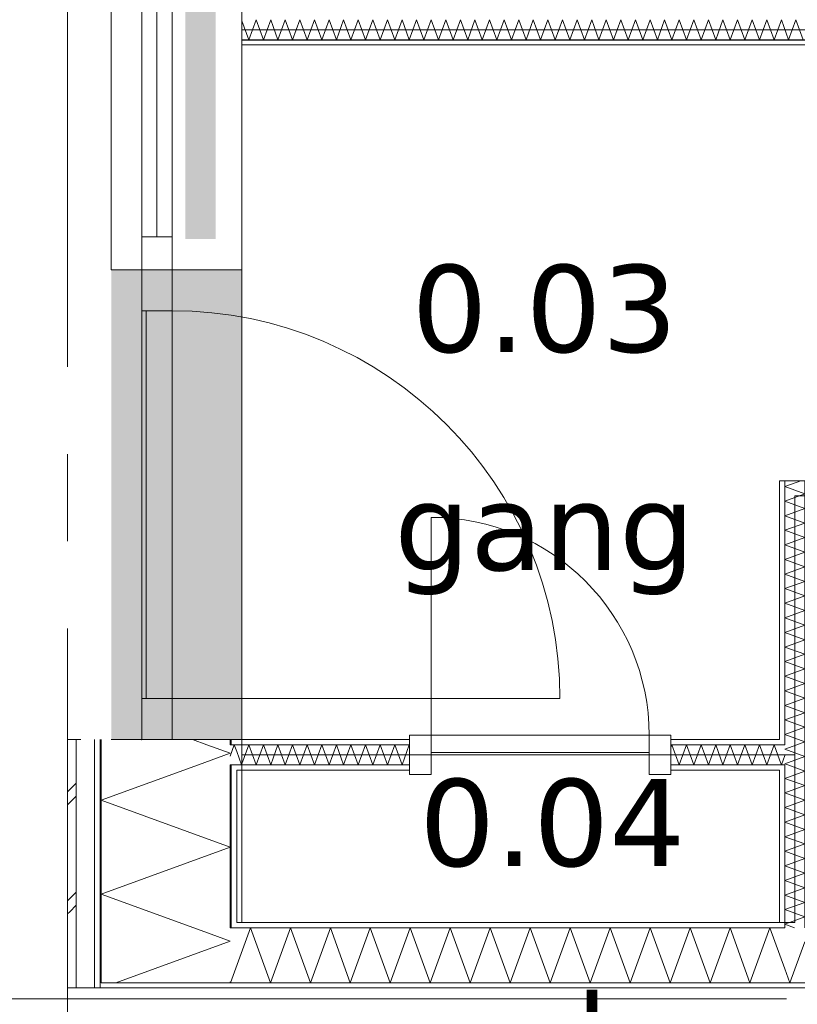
# Model space of a CAD drawing. Header units: millimetres. Extents: x -14925 to 266687, y -3550 to 35834.
# Tile 122 of 244: x 110989 to 112774, y 4488 to 6747. Entities that reach past the tile are written whole.
import ezdxf
from ezdxf.enums import TextEntityAlignment as Align

# ---------------------------------------------------------------- set-up
doc = ezdxf.new("R2010")
doc.units = ezdxf.units.MM
doc.header["$MEASUREMENT"] = 0
doc.linetypes.add('B0204', pattern=[2600, 2000, -200, 200, -200])
for name, color, linetype in [('A Stramien', 7, 'Continuous'), ('New_21 Buitenwanden', 7, 'Continuous'), ('New_21 Buitenwanden 2D arcering', 7, 'Continuous'), ('New_21 Buitenwanden Afdek-arcering', 7, 'Continuous'), ('New_21 Buitenwanden Deuren', 7, 'Continuous'), ('New_21 Buitenwanden Doorsnede-arcering', 7, 'Continuous'), ('New_21 Buitenwanden Laagscheidingslijnen', 7, 'Continuous'), ('New_21 Buitenwanden Ramen', 7, 'Continuous'), ('New_22 C Binnenwanden', 7, 'Continuous'), ('New_22 C Binnenwanden Deuren', 7, 'Continuous'), ('New_22 C Binnenwanden Doorsnede-arcering', 7, 'Continuous'), ('New_22 C Binnenwanden Laagscheidingslijnen', 7, 'Continuous'), ('New_Z Gebruiksopp', 7, 'Continuous'), ('New_Z Gebruiksopp Zone omranding', 7, 'Continuous'), ('New_Z Gebruiksopp Zone tekst', 7, 'Continuous'), ('Tekst_dim 1_ 100 .DO', 7, 'Continuous')]:
    doc.layers.add(name, color=color, linetype=linetype)
doc.styles.add('GENERATED_STYLE_1', font='verdana.ttf')
doc.styles.add('GENERATED_STYLE_2', font='verdana.ttf')
doc.dimstyles.new('GENERATED_STYLE__1', dxfattribs={"dimtxt": 400, "dimasz": 380, "dimexe": 0.18, "dimexo": 0.0625, "dimgap": 0, "dimtad": 1, "dimdec": 0, "dimzin": 0, "dimdsep": 46, "dimtxsty": 'GENERATED_STYLE_2', "dimblk": 'ARROWHEAD_7', "dimblk1": 'ARROWHEAD_7', "dimblk2": 'ARROWHEAD_7', "dimcen": 0.09, "dimse1": 1, "dimse2": 1, "dimclrd": 9, "dimclre": 9, "dimclrt": 9, "dimadec": 1, "dimazin": 0, "dimtfac": 1, "dimtdec": 4, "dimtmove": 0, "dimatfit": 3, "dimfxl": 1, "dimtolj": 1, "dimtzin": 0, "dimarcsym": 0})
pattern_1 = [(180, (120873.91, 0), (0, 100), [])]
pattern_2 = [(0, (120873.91, 0), (0, 100), [])]
pattern_3 = [(90, (120873.91, 0), (-100, 0), [])]
pattern_4 = [(270, (120873.91, 0), (100, 0), [])]

# ---------------------------------------------------------------- blocks, each defined once
blk = doc.blocks.new('gang_0.03_117_1', base_point=(112193.6, 6317.4))
at = {"layer": 'New_Z Gebruiksopp Zone tekst', "color": 2, "lineweight": 0}
for tag, style, p in [('DUMMY_941', 'GENERATED_STYLE_1', (112193.6, 6255.2)), ('DUMMY_942', 'GENERATED_STYLE_2', (112193.6, 5758.1))]:
    blk.add_attdef(tag, text='', height=200, dxfattribs=dict(at, style=style)).set_placement(p, align=Align.TOP_LEFT)
for tag, style, p in [('ROOM_NUMBER', 'GENERATED_STYLE_1', (112193.6, 6184.5)), ('ROOM_NAME', 'GENERATED_STYLE_2', (112193.6, 5683.8))]:
    blk.add_attdef(tag, text='', height=200, dxfattribs=dict(at, style=style)).set_placement(p, align=Align.TOP_CENTER)
blk = doc.blocks.new('m.k._0.04_118_1', base_point=(112211.1, 5137.7))
at = {"layer": 'New_Z Gebruiksopp Zone tekst', "color": 2, "lineweight": 0}
for tag, style, p in [('DUMMY_941', 'GENERATED_STYLE_1', (112211.1, 5075.5)), ('DUMMY_942', 'GENERATED_STYLE_2', (112211.1, 4578.4))]:
    blk.add_attdef(tag, text='', height=200, dxfattribs=dict(at, style=style)).set_placement(p, align=Align.TOP_LEFT)
for tag, style, p in [('ROOM_NUMBER', 'GENERATED_STYLE_1', (112211.1, 5004.8)), ('ROOM_NAME', 'GENERATED_STYLE_2', (112211.1, 4512.5))]:
    blk.add_attdef(tag, text='', height=200, dxfattribs=dict(at, style=style)).set_placement(p, align=Align.TOP_CENTER)
blk = doc.blocks.new('Rnx horizontaal 26[51]_1', base_point=(120873.9, 0))
at = {"layer": 'New_21 Buitenwanden Ramen', "color": 7, "linetype": 'Continuous', "lineweight": 0}
for p, q in [((111198.9, 6173), (111198.9, 7327)), ((111198.9, 7327), (111218.9, 7327)), ((111218.9, 7327), (111260.9, 7327)), ((111260.9, 7327), (111268.9, 7327)), ((111268.9, 6173), (111268.9, 7327)), ((111268.9, 7251), (111268.9, 7327)), ((111268.9, 7327), (111275.9, 7327)), ((111268.9, 7327), (111275.9, 7327)), ((111275.9, 7327), (111338.9, 7327)), ((111275.9, 7327), (111338.9, 7327)), ((111338.9, 7327), (111338.9, 7251)), ((111338.9, 7327), (111471.9, 7327)), ((111338.9, 7327), (111471.9, 7327)), ((111471.9, 7327), (111486.9, 7327)), ((111471.9, 7327), (111486.9, 7327)), ((111486.9, 7327), (111498.9, 7327)), ((111486.9, 7327), (111498.9, 7327)), ((111498.9, 7327), (111498.9, 7339)), ((111498.9, 7327), (111498.9, 7339)), ((111498.9, 6173), (111498.9, 7327)), ((111338.9, 7251), (111268.9, 7251)), ((111268.9, 6249), (111268.9, 7251)), ((111303.9, 6249), (111303.9, 7251)), ((111338.9, 7251), (111338.9, 6249)), ((111268.9, 6173), (111268.9, 6249)), ((111268.9, 6249), (111338.9, 6249)), ((111338.9, 6249), (111338.9, 6173)), ((111198.9, 6173), (111218.9, 6173)), ((111218.9, 6173), (111260.9, 6173)), ((111260.9, 6173), (111268.9, 6173)), ((111268.9, 6173), (111275.9, 6173)), ((111268.9, 6173), (111275.9, 6173)), ((111275.9, 6173), (111338.9, 6173)), ((111275.9, 6173), (111338.9, 6173)), ((111338.9, 6173), (111471.9, 6173)), ((111338.9, 6173), (111471.9, 6173)), ((111471.9, 6173), (111486.9, 6173)), ((111471.9, 6173), (111486.9, 6173)), ((111486.9, 6173), (111498.9, 6173)), ((111486.9, 6173), (111498.9, 6173)), ((111498.9, 6173), (111498.9, 6161)), ((111498.9, 6173), (111498.9, 6161))]:
    blk.add_line(p, q, dxfattribs=at)
for p in [(111268.9, 7327), (111268.9, 6173)]:
    blk.add_point(p, dxfattribs=at)
blk = doc.blocks.new('D1 26[157]_1', base_point=(120873.9, 0))
at = {"layer": 'New_21 Buitenwanden Deuren', "color": 7, "linetype": 'Continuous', "lineweight": 0}
for p, q in [((111198.9, 6173), (111218.9, 6173)), ((111218.9, 6173), (111260.9, 6173)), ((111260.9, 6173), (111268.9, 6173)), ((111268.9, 6173), (111268.9, 5095)), ((111268.9, 6173), (111268.9, 6079)), ((111338.9, 6173), (111268.9, 6173)), ((111268.9, 6173), (111275.9, 6173)), ((111268.9, 6173), (111275.9, 6173)), ((111275.9, 6173), (111338.9, 6173)), ((111275.9, 6173), (111338.9, 6173)), ((111338.9, 6079), (111338.9, 6173)), ((111338.9, 6173), (111471.9, 6173)), ((111338.9, 6173), (111471.9, 6173)), ((111471.9, 6173), (111486.9, 6173)), ((111471.9, 6173), (111486.9, 6173)), ((111486.9, 6173), (111498.9, 6173)), ((111486.9, 6173), (111498.9, 6173)), ((111498.9, 6173), (111498.9, 6185)), ((111498.9, 6173), (111498.9, 6185)), ((111268.9, 6079), (111338.9, 6079)), ((111278.9, 5189), (111278.9, 6079)), ((111278.9, 6079), (111338.9, 6079)), ((111338.9, 6079), (111338.9, 5189)), ((111338.9, 5189), (111268.9, 5189)), ((111268.9, 5189), (111268.9, 5095)), ((111338.9, 5189), (111278.9, 5189)), ((111338.9, 5189), (112228.9, 5189)), ((111338.9, 5095), (111338.9, 5189)), ((111198.9, 5095), (111218.9, 5095)), ((111218.9, 5095), (111260.9, 5095)), ((111260.9, 5095), (111268.9, 5095)), ((111268.9, 5095), (111338.9, 5095)), ((111268.9, 5095), (111275.9, 5095)), ((111268.9, 5095), (111275.9, 5095)), ((111275.9, 5095), (111338.9, 5095)), ((111275.9, 5095), (111338.9, 5095)), ((111338.9, 5095), (111471.9, 5095)), ((111338.9, 5095), (111471.9, 5095)), ((111471.9, 5095), (111486.9, 5095)), ((111471.9, 5095), (111486.9, 5095)), ((111486.9, 5095), (111498.9, 5095)), ((111486.9, 5095), (111498.9, 5095)), ((111498.9, 5095), (111498.9, 5083)), ((111498.9, 5095), (111498.9, 5083))]:
    blk.add_line(p, q, dxfattribs=at)
blk.add_arc((111338.9, 5189), 890, 0, 90, dxfattribs=at)
for p in [(111268.9, 6173), (111268.9, 5095)]:
    blk.add_point(p, dxfattribs=at)
blk = doc.blocks.new('Wall_425_1', base_point=(111498.9, 8405))
at = {"layer": 'New_21 Buitenwanden 2D arcering', "linetype": 'Continuous', "lineweight": 0, "true_color": 0xffffff}
blk.add_hatch(color=7, dxfattribs=at).paths.add_polyline_path([(111368.9, 7327), (111368.9, 6244), (111438.9, 6244), (111438.9, 7327)])
at = {"layer": 'New_21 Buitenwanden Afdek-arcering', "linetype": 'Continuous', "lineweight": 0, "true_color": 0xffffff}
blk.add_hatch(color=7, dxfattribs=at).paths.add_polyline_path([(111198.9, 5095), (111498.9, 5095), (111498.9, 6173), (111198.9, 6173)])
at = {"layer": 'New_21 Buitenwanden', "color": 9, "linetype": 'Continuous', "lineweight": 0}
for p, q in [((111198.9, 5095), (111218.9, 5095)), ((111218.9, 5095), (111260.9, 5095)), ((111260.9, 5095), (111268.9, 5095)), ((111268.9, 5095), (111275.9, 5095)), ((111275.9, 5095), (111338.9, 5095)), ((111338.9, 5095), (111471.9, 5095)), ((111471.9, 5095), (111486.9, 5095)), ((111486.9, 5095), (111498.9, 5095)), ((111498.9, 5095), (111498.9, 5083))]:
    blk.add_line(p, q, dxfattribs=at)
at = {"layer": 'New_21 Buitenwanden Deuren', "color": 7, "linetype": 'Continuous', "lineweight": 0}
blk.add_blockref('D1 26[157]_1', (120873.9, 0), dxfattribs=at)
at = {"layer": 'New_21 Buitenwanden Ramen', "color": 7, "linetype": 'Continuous', "lineweight": 0}
blk.add_blockref('Rnx horizontaal 26[51]_1', (120873.9, 0), dxfattribs=at)
blk = doc.blocks.new('*X2815', base_point=(120873.9, 0))
at = {"layer": 'New_22 C Binnenwanden Doorsnede-arcering', "color": 7, "linetype": 'Continuous', "lineweight": 0}
for p, q in [((111498.9, 6744.6), (111514.8, 6701)), ((111531.5, 6747), (111514.8, 6701)), ((111531.5, 6747), (111548.3, 6701)), ((111565, 6747), (111548.3, 6701)), ((111565, 6747), (111581.7, 6701)), ((111598.5, 6747), (111581.7, 6701)), ((111598.5, 6747), (111615.2, 6701)), ((111632, 6747), (111615.2, 6701)), ((111632, 6747), (111648.7, 6701)), ((111665.5, 6747), (111648.7, 6701)), ((111665.5, 6747), (111682.2, 6701)), ((111698.9, 6747), (111682.2, 6701)), ((111698.9, 6747), (111715.7, 6701)), ((111732.4, 6747), (111715.7, 6701)), ((111732.4, 6747), (111749.2, 6701)), ((111765.9, 6747), (111749.2, 6701)), ((111765.9, 6747), (111782.7, 6701)), ((111799.4, 6747), (111782.7, 6701)), ((111799.4, 6747), (111816.1, 6701)), ((111832.9, 6747), (111816.1, 6701)), ((111832.9, 6747), (111849.6, 6701)), ((111866.4, 6747), (111849.6, 6701)), ((111866.4, 6747), (111883.1, 6701)), ((111899.9, 6747), (111883.1, 6701)), ((111899.9, 6747), (111916.6, 6701)), ((111933.3, 6747), (111916.6, 6701)), ((111933.3, 6747), (111950.1, 6701)), ((111966.8, 6747), (111950.1, 6701)), ((111966.8, 6747), (111983.6, 6701)), ((112000.3, 6747), (111983.6, 6701)), ((112000.3, 6747), (112017.1, 6701)), ((112033.8, 6747), (112017.1, 6701)), ((112033.8, 6747), (112050.5, 6701)), ((112067.3, 6747), (112050.5, 6701)), ((112067.3, 6747), (112084, 6701)), ((112100.8, 6747), (112084, 6701)), ((112100.8, 6747), (112117.5, 6701)), ((112134.3, 6747), (112117.5, 6701)), ((112134.3, 6747), (112151, 6701)), ((112167.7, 6747), (112151, 6701)), ((112167.7, 6747), (112184.5, 6701)), ((112201.2, 6747), (112184.5, 6701)), ((112201.2, 6747), (112218, 6701)), ((112234.7, 6747), (112218, 6701)), ((112234.7, 6747), (112251.5, 6701)), ((112268.2, 6747), (112251.5, 6701)), ((112268.2, 6747), (112284.9, 6701)), ((112301.7, 6747), (112284.9, 6701)), ((112301.7, 6747), (112318.4, 6701)), ((112335.2, 6747), (112318.4, 6701)), ((112335.2, 6747), (112351.9, 6701)), ((112368.7, 6747), (112351.9, 6701)), ((112368.7, 6747), (112385.4, 6701)), ((112402.1, 6747), (112385.4, 6701)), ((112402.1, 6747), (112418.9, 6701)), ((112435.6, 6747), (112418.9, 6701)), ((112435.6, 6747), (112452.4, 6701)), ((112469.1, 6747), (112452.4, 6701)), ((112469.1, 6747), (112485.9, 6701)), ((112502.6, 6747), (112485.9, 6701)), ((112502.6, 6747), (112519.3, 6701)), ((112536.1, 6747), (112519.3, 6701)), ((112536.1, 6747), (112552.8, 6701)), ((112569.6, 6747), (112552.8, 6701)), ((112569.6, 6747), (112586.3, 6701)), ((112603, 6747), (112586.3, 6701)), ((112603, 6747), (112619.8, 6701)), ((112636.5, 6747), (112619.8, 6701)), ((112636.5, 6747), (112653.3, 6701)), ((112670, 6747), (112653.3, 6701)), ((112670, 6747), (112686.8, 6701)), ((112703.5, 6747), (112686.8, 6701)), ((112703.5, 6747), (112720.2, 6701)), ((112737, 6747), (112720.2, 6701)), ((112737, 6747), (112753.7, 6701)), ((112770.5, 6747), (112753.7, 6701)), ((112770.5, 6747), (112787.2, 6701))]:
    blk.add_line(p, q, dxfattribs=at)
blk = doc.blocks.new('Wall_427_1', base_point=(111498.9, 6724))
at = {"layer": 'New_22 C Binnenwanden Doorsnede-arcering', "linetype": 'Continuous', "lineweight": 0, "true_color": 0x000000}
h = blk.add_hatch(dxfattribs=at)
h.set_pattern_fill('325_Houtachtig_plaatmate_E0', color=18, style=0, pattern_type=2)
h.set_pattern_definition(pattern_1)
h.paths.add_polyline_path([(111498.9, 6701), (111498.9, 6689), (113808.9, 6689), (113808.9, 6701)])
at = {"layer": 'New_22 C Binnenwanden', "color": 1, "linetype": 'Continuous', "lineweight": 0, "flags": 128}
blk.add_lwpolyline([(111498.9, 6689), (113808.9, 6689)], dxfattribs=at)
at = {"layer": 'New_22 C Binnenwanden Laagscheidingslijnen', "color": 1, "linetype": 'Continuous', "lineweight": 0}
blk.add_line((113808.9, 6701), (111498.9, 6701), dxfattribs=at)
at = {"layer": 'New_22 C Binnenwanden', "color": 1, "lineweight": 0}
blk.add_blockref('*X2815', (120873.9, 0), dxfattribs=at)
blk = doc.blocks.new('*X2828', base_point=(120873.9, 0))
at = {"layer": 'New_22 C Binnenwanden Doorsnede-arcering', "color": 7, "linetype": 'Continuous', "lineweight": 0}
for p in [(111471.9, 5057.2), (111486.9, 5067.6)]:
    blk.add_line(p, (111481.3, 5083), dxfattribs=at)
blk = doc.blocks.new('*X2829', base_point=(120873.9, 0))
at = {"layer": 'New_22 C Binnenwanden Doorsnede-arcering', "color": 7, "linetype": 'Continuous', "lineweight": 0}
for q in [(111486.9, 5067.6), (111498.9, 5039.4)]:
    blk.add_line((111498, 5037), q, dxfattribs=at)
blk = doc.blocks.new('*X2830', base_point=(120873.9, 0))
at = {"layer": 'New_22 C Binnenwanden Doorsnede-arcering', "color": 7, "linetype": 'Continuous', "lineweight": 0}
for q in [(112732.9, 5048.2), (112744.9, 5058.8)]:
    blk.add_line((112737, 5037), q, dxfattribs=at)
blk = doc.blocks.new('*X2831', base_point=(120873.9, 0))
at = {"layer": 'New_22 C Binnenwanden Doorsnede-arcering', "color": 7, "linetype": 'Continuous', "lineweight": 0}
for p, q in [((111498.9, 5039.4), (111514.8, 5083)), ((111531.5, 5037), (111514.8, 5083)), ((111531.5, 5037), (111548.3, 5083)), ((111565, 5037), (111548.3, 5083)), ((111565, 5037), (111581.7, 5083)), ((111598.5, 5037), (111581.7, 5083)), ((111598.5, 5037), (111615.2, 5083)), ((111632, 5037), (111615.2, 5083)), ((111632, 5037), (111648.7, 5083)), ((111665.5, 5037), (111648.7, 5083)), ((111665.5, 5037), (111682.2, 5083)), ((111698.9, 5037), (111682.2, 5083)), ((111698.9, 5037), (111715.7, 5083)), ((111732.4, 5037), (111715.7, 5083)), ((111732.4, 5037), (111749.2, 5083)), ((111765.9, 5037), (111749.2, 5083)), ((111765.9, 5037), (111782.7, 5083)), ((111799.4, 5037), (111782.7, 5083)), ((111799.4, 5037), (111816.1, 5083)), ((111832.9, 5037), (111816.1, 5083)), ((111832.9, 5037), (111849.6, 5083)), ((111866.4, 5037), (111849.6, 5083)), ((111866.4, 5037), (111883.1, 5083)), ((111883.6, 5081.8), (111883.1, 5083))]:
    blk.add_line(p, q, dxfattribs=at)
blk = doc.blocks.new('*X2832', base_point=(120873.9, 0))
at = {"layer": 'New_22 C Binnenwanden Doorsnede-arcering', "color": 7, "linetype": 'Continuous', "lineweight": 0}
for p, q in [((112483.6, 5076.7), (112485.9, 5083)), ((112502.6, 5037), (112485.9, 5083)), ((112502.6, 5037), (112519.3, 5083)), ((112536.1, 5037), (112519.3, 5083)), ((112536.1, 5037), (112552.8, 5083)), ((112569.6, 5037), (112552.8, 5083)), ((112569.6, 5037), (112586.3, 5083)), ((112603, 5037), (112586.3, 5083)), ((112603, 5037), (112619.8, 5083)), ((112636.5, 5037), (112619.8, 5083)), ((112636.5, 5037), (112653.3, 5083)), ((112670, 5037), (112653.3, 5083)), ((112670, 5037), (112686.8, 5083)), ((112703.5, 5037), (112686.8, 5083)), ((112703.5, 5037), (112720.2, 5083)), ((112732.9, 5048.2), (112720.2, 5083))]:
    blk.add_line(p, q, dxfattribs=at)
blk = doc.blocks.new('D1 bl 26[162]_1', base_point=(120873.9, 0))
at = {"layer": 'New_22 C Binnenwanden Deuren', "color": 7, "linetype": 'Continuous', "lineweight": 0}
for p, q in [((111933.6, 5105), (111933.6, 5605)), ((111883.6, 5105), (111933.6, 5105)), ((111883.6, 5015), (111883.6, 5105)), ((111883.6, 5095), (111883.6, 5083)), ((111933.6, 5105), (111933.6, 5015)), ((112433.6, 5105), (111933.6, 5105)), ((111933.6, 5105), (111933.6, 5065)), ((112433.6, 5015), (112433.6, 5105)), ((112433.6, 5105), (112483.6, 5105)), ((112433.6, 5065), (112433.6, 5105)), ((112483.6, 5105), (112483.6, 5015)), ((112483.6, 5095), (112483.6, 5083)), ((111883.6, 5083), (111883.6, 5037)), ((111933.6, 5065), (112433.6, 5065)), ((112483.6, 5083), (112483.6, 5037)), ((111883.6, 5037), (111883.6, 5025)), ((112483.6, 5037), (112483.6, 5025)), ((111933.6, 5015), (111883.6, 5015)), ((112483.6, 5015), (112433.6, 5015))]:
    blk.add_line(p, q, dxfattribs=at)
blk.add_arc((111933.6, 5105), 500, 0, 90, dxfattribs=at)
blk = doc.blocks.new('Wall_430_1', base_point=(111498.9, 5060))
at = {"layer": 'New_22 C Binnenwanden Doorsnede-arcering', "linetype": 'Continuous', "lineweight": 0, "true_color": 0x000000}
h = blk.add_hatch(dxfattribs=at)
h.set_pattern_fill('325_Houtachtig_plaatmate_E0', color=18, style=0, pattern_type=2)
h.set_pattern_definition(pattern_2)
h.paths.add_polyline_path([(111498.9, 5083), (111498.9, 5095), (111486.9, 5095), (111486.9, 5083)])
h = blk.add_hatch(dxfattribs=at)
h.set_pattern_fill('325_Houtachtig_plaatmate_E0', color=18, style=0, pattern_type=2)
h.set_pattern_definition(pattern_2)
h.paths.add_polyline_path([(111883.6, 5095), (111498.9, 5095), (111498.9, 5083), (111883.6, 5083)])
h = blk.add_hatch(dxfattribs=at)
h.set_pattern_fill('325_Houtachtig_plaatmate_E0', color=18, style=0, pattern_type=2)
h.set_pattern_definition(pattern_2)
h.paths.add_polyline_path([(112732.9, 5095), (112483.6, 5095), (112483.6, 5083), (112732.9, 5083)])
h = blk.add_hatch(dxfattribs=at)
h.set_pattern_fill('325_Houtachtig_plaatmate_E0', color=18, style=0, pattern_type=2)
h.set_pattern_definition(pattern_2)
h.paths.add_polyline_path([(111498.9, 5025), (111498.9, 5037), (111486.9, 5037), (111486.9, 5025)])
h = blk.add_hatch(dxfattribs=at)
h.set_pattern_fill('325_Houtachtig_plaatmate_E0', color=18, style=0, pattern_type=2)
h.set_pattern_definition(pattern_2)
h.paths.add_polyline_path([(111883.6, 5037), (111498.9, 5037), (111498.9, 5025), (111883.6, 5025)])
h = blk.add_hatch(dxfattribs=at)
h.set_pattern_fill('325_Houtachtig_plaatmate_E0', color=18, style=0, pattern_type=2)
h.set_pattern_definition(pattern_2)
h.paths.add_polyline_path([(112483.6, 5037), (112483.6, 5025), (112732.9, 5025), (112732.9, 5037)])
at = {"layer": 'New_21 Buitenwanden Laagscheidingslijnen', "color": 1, "linetype": 'Continuous', "lineweight": 0}
for p, q in [((111498.9, 5095), (111486.9, 5095)), ((111486.9, 5083), (111471.9, 5083)), ((111498.9, 5083), (111486.9, 5083)), ((111471.9, 5037), (111486.9, 5037)), ((111486.9, 5037), (111498.9, 5037)), ((111486.9, 5025), (111498.9, 5025))]:
    blk.add_line(p, q, dxfattribs=at)
at = {"layer": 'New_22 C Binnenwanden', "color": 1, "linetype": 'Continuous', "lineweight": 0}
for p, q in [((111883.6, 5095), (111883.6, 5083)), ((112483.6, 5095), (112483.6, 5083)), ((111883.6, 5083), (111883.6, 5037)), ((112483.6, 5083), (112483.6, 5037)), ((111883.6, 5037), (111883.6, 5025)), ((112483.6, 5037), (112483.6, 5025))]:
    blk.add_line(p, q, dxfattribs=at)
at = {"layer": 'New_22 C Binnenwanden', "color": 1, "linetype": 'Continuous', "lineweight": 0, "flags": 128}
for points in [[(111883.6, 5095), (111498.9, 5095)], [(112732.9, 5095), (112483.6, 5095)], [(111498.9, 5025), (111883.6, 5025)], [(112483.6, 5025), (112732.9, 5025)]]:
    blk.add_lwpolyline(points, dxfattribs=at)
at = {"layer": 'New_22 C Binnenwanden Laagscheidingslijnen', "color": 1, "linetype": 'Continuous', "lineweight": 0}
for p, q in [((111498.9, 5083), (111883.6, 5083)), ((112483.6, 5083), (112732.9, 5083)), ((112744.9, 5083), (112732.9, 5083)), ((111498.9, 5037), (111883.6, 5037)), ((112483.6, 5037), (112732.9, 5037)), ((112732.9, 5037), (112744.9, 5037))]:
    blk.add_line(p, q, dxfattribs=at)
at = {"layer": 'New_22 C Binnenwanden', "color": 1, "lineweight": 0}
for name in ['*X2828', '*X2829', '*X2831', '*X2832', '*X2830']:
    blk.add_blockref(name, (120873.9, 0), dxfattribs=at)
at = {"layer": 'New_22 C Binnenwanden Deuren', "color": 7, "linetype": 'Continuous', "lineweight": 0}
blk.add_blockref('D1 bl 26[162]_1', (120873.9, 0), dxfattribs=at)
blk = doc.blocks.new('*X2838', base_point=(120873.9, 0))
at = {"layer": 'New_22 C Binnenwanden Doorsnede-arcering', "color": 7, "linetype": 'Continuous', "lineweight": 0}
for p in [(112790.9, 4631.1), (112744.9, 4569.2)]:
    blk.add_line(p, (112756.6, 4537), dxfattribs=at)
blk = doc.blocks.new('*X2839', base_point=(120873.9, 0))
at = {"layer": 'New_22 C Binnenwanden Doorsnede-arcering', "color": 7, "linetype": 'Continuous', "lineweight": 0}
for p, q in [((111518.4, 4663), (111472.6, 4537)), ((111518.4, 4663), (111564.3, 4537)), ((111610.1, 4663), (111564.3, 4537)), ((111610.1, 4663), (111656, 4537)), ((111701.9, 4663), (111656, 4537)), ((111701.9, 4663), (111747.7, 4537)), ((111793.6, 4663), (111747.7, 4537)), ((111793.6, 4663), (111839.4, 4537)), ((111885.3, 4663), (111839.4, 4537)), ((111885.3, 4663), (111931.2, 4537)), ((111977, 4663), (111931.2, 4537)), ((111977, 4663), (112022.9, 4537)), ((112068.7, 4663), (112022.9, 4537)), ((112068.7, 4663), (112114.6, 4537)), ((112160.5, 4663), (112114.6, 4537)), ((112160.5, 4663), (112206.3, 4537)), ((112252.2, 4663), (112206.3, 4537)), ((112252.2, 4663), (112298, 4537)), ((112343.9, 4663), (112298, 4537)), ((112343.9, 4663), (112389.8, 4537)), ((112435.6, 4663), (112389.8, 4537)), ((112435.6, 4663), (112481.5, 4537)), ((112527.3, 4663), (112481.5, 4537)), ((112527.3, 4663), (112573.2, 4537)), ((112619.1, 4663), (112573.2, 4537)), ((112619.1, 4663), (112664.9, 4537)), ((112710.8, 4663), (112664.9, 4537)), ((112710.8, 4663), (112744.9, 4569.2)), ((111471.9, 4538.8), (111472.6, 4537))]:
    blk.add_line(p, q, dxfattribs=at)
blk = doc.blocks.new('Wall_431_1', base_point=(111498.9, 4675))
at = {"layer": 'New_22 C Binnenwanden Doorsnede-arcering', "linetype": 'Continuous', "lineweight": 0, "true_color": 0x000000}
h = blk.add_hatch(dxfattribs=at)
h.set_pattern_fill('325_Houtachtig_plaatmate_E0', color=18, style=0, pattern_type=2)
h.set_pattern_definition(pattern_1)
h.paths.add_polyline_path([(111486.9, 4670.5), (111498.9, 4675), (111486.9, 4675)])
h = blk.add_hatch(dxfattribs=at)
h.set_pattern_fill('325_Houtachtig_plaatmate_E0', color=18, style=0, pattern_type=2)
h.set_pattern_definition(pattern_1)
h.paths.add_polyline_path([(111486.9, 4663), (112732.9, 4663), (112732.9, 4675), (111498.9, 4675), (111486.9, 4670.5)])
h = blk.add_hatch(dxfattribs=at)
h.set_pattern_fill('325_Houtachtig_plaatmate_E0', color=18, style=0, pattern_type=2)
h.set_pattern_definition(pattern_1)
h.paths.add_polyline_path([(112732.9, 4663), (112744.9, 4663), (112744.9, 4675), (112732.9, 4675)])
h = blk.add_hatch(dxfattribs=at)
h.set_pattern_fill('325_Houtachtig_plaatmate_E0', color=18, style=0, pattern_type=2)
h.set_pattern_definition(pattern_1)
h.paths.add_polyline_path([(111175.9, 4525), (118271.9, 4525), (118271.9, 4537), (111175.9, 4537)])
at = {"layer": 'New_21 Buitenwanden Laagscheidingslijnen', "color": 1, "linetype": 'Continuous', "lineweight": 0}
blk.add_line((111498.9, 4675), (111486.9, 4675), dxfattribs=at)
at = {"layer": 'New_22 C Binnenwanden', "color": 1, "linetype": 'Continuous', "lineweight": 0, "flags": 128}
for points in [[(112732.9, 4675), (111498.9, 4675)], [(111175.9, 4525), (118271.9, 4525)]]:
    blk.add_lwpolyline(points, dxfattribs=at)
at = {"layer": 'New_22 C Binnenwanden Laagscheidingslijnen', "color": 1, "linetype": 'Continuous', "lineweight": 0}
for p, q in [((111471.9, 4663), (111486.9, 4663)), ((112744.9, 4663), (111486.9, 4663)), ((112744.9, 4675), (112744.9, 4663)), ((111175.9, 4537), (111471.9, 4537)), ((117975.9, 4537), (111471.9, 4537))]:
    blk.add_line(p, q, dxfattribs=at)
at = {"layer": 'New_22 C Binnenwanden', "color": 1, "lineweight": 0}
for name in ['*X2839', '*X2838']:
    blk.add_blockref(name, (120873.9, 0), dxfattribs=at)
blk = doc.blocks.new('*X2887', base_point=(120873.9, 0))
at = {"layer": 'New_22 C Binnenwanden Doorsnede-arcering', "color": 7, "linetype": 'Continuous', "lineweight": 0}
for p in [(112755.4, 4675), (112767.4, 4663)]:
    blk.add_line(p, (112744.9, 4671.2), dxfattribs=at)
blk = doc.blocks.new('*X2888', base_point=(120873.9, 0))
at = {"layer": 'New_22 C Binnenwanden Doorsnede-arcering', "color": 7, "linetype": 'Continuous', "lineweight": 0}
for p, q in [((112790.9, 5022.8), (112744.9, 5006)), ((112790.9, 5022.8), (112751.9, 5037)), ((112790.9, 4989.3), (112744.9, 5006)), ((112790.9, 4989.3), (112744.9, 4972.6)), ((112790.9, 4955.8), (112744.9, 4972.6)), ((112790.9, 4955.8), (112744.9, 4939.1)), ((112790.9, 4922.3), (112744.9, 4939.1)), ((112790.9, 4922.3), (112744.9, 4905.6)), ((112790.9, 4888.8), (112744.9, 4905.6)), ((112790.9, 4888.8), (112744.9, 4872.1)), ((112790.9, 4855.4), (112744.9, 4872.1)), ((112790.9, 4855.4), (112744.9, 4838.6)), ((112790.9, 4821.9), (112744.9, 4838.6)), ((112790.9, 4821.9), (112744.9, 4805.1)), ((112790.9, 4788.4), (112744.9, 4805.1)), ((112790.9, 4788.4), (112744.9, 4771.6)), ((112790.9, 4754.9), (112744.9, 4771.6)), ((112790.9, 4754.9), (112744.9, 4738.2)), ((112790.9, 4721.4), (112744.9, 4738.2)), ((112790.9, 4721.4), (112744.9, 4704.7)), ((112790.9, 4687.9), (112744.9, 4704.7)), ((112790.9, 4687.9), (112755.4, 4675))]:
    blk.add_line(p, q, dxfattribs=at)
blk = doc.blocks.new('*X2889', base_point=(120873.9, 0))
at = {"layer": 'New_22 C Binnenwanden Doorsnede-arcering', "color": 7, "linetype": 'Continuous', "lineweight": 0}
for p, q in [((112772.3, 5083), (112744.9, 5073)), ((112790.9, 5056.3), (112744.9, 5073)), ((112790.9, 5056.3), (112744.9, 5039.5)), ((112751.9, 5037), (112744.9, 5039.5))]:
    blk.add_line(p, q, dxfattribs=at)
blk = doc.blocks.new('*X2890', base_point=(120873.9, 0))
at = {"layer": 'New_22 C Binnenwanden Doorsnede-arcering', "color": 7, "linetype": 'Continuous', "lineweight": 0}
for p, q in [((112781.3, 5689), (112744.9, 5675.8)), ((112790.9, 5659), (112744.9, 5675.8)), ((112790.9, 5659), (112744.9, 5642.3)), ((112790.9, 5625.5), (112744.9, 5642.3)), ((112790.9, 5625.5), (112744.9, 5608.8)), ((112790.9, 5592), (112744.9, 5608.8)), ((112790.9, 5592), (112744.9, 5575.3)), ((112790.9, 5558.6), (112744.9, 5575.3)), ((112790.9, 5558.6), (112744.9, 5541.8)), ((112790.9, 5525.1), (112744.9, 5541.8)), ((112790.9, 5525.1), (112744.9, 5508.3)), ((112790.9, 5491.6), (112744.9, 5508.3)), ((112790.9, 5491.6), (112744.9, 5474.8)), ((112790.9, 5458.1), (112744.9, 5474.8)), ((112790.9, 5458.1), (112744.9, 5441.4)), ((112790.9, 5424.6), (112744.9, 5441.4)), ((112790.9, 5424.6), (112744.9, 5407.9)), ((112790.9, 5391.1), (112744.9, 5407.9)), ((112790.9, 5391.1), (112744.9, 5374.4)), ((112790.9, 5357.6), (112744.9, 5374.4)), ((112790.9, 5357.6), (112744.9, 5340.9)), ((112790.9, 5324.2), (112744.9, 5340.9)), ((112790.9, 5324.2), (112744.9, 5307.4)), ((112790.9, 5290.7), (112744.9, 5307.4)), ((112790.9, 5290.7), (112744.9, 5273.9)), ((112790.9, 5257.2), (112744.9, 5273.9)), ((112790.9, 5257.2), (112744.9, 5240.4)), ((112790.9, 5223.7), (112744.9, 5240.4)), ((112790.9, 5223.7), (112744.9, 5207)), ((112790.9, 5190.2), (112744.9, 5207)), ((112790.9, 5190.2), (112744.9, 5173.5)), ((112790.9, 5156.7), (112744.9, 5173.5)), ((112790.9, 5156.7), (112744.9, 5140)), ((112790.9, 5123.2), (112744.9, 5140)), ((112790.9, 5123.2), (112744.9, 5106.5)), ((112790.9, 5089.8), (112744.9, 5106.5)), ((112790.9, 5089.8), (112772.3, 5083))]:
    blk.add_line(p, q, dxfattribs=at)
blk = doc.blocks.new('Wall_441_1', base_point=(112767.9, 4675))
at = {"layer": 'New_22 C Binnenwanden Doorsnede-arcering', "linetype": 'Continuous', "lineweight": 0, "true_color": 0x000000}
h = blk.add_hatch(dxfattribs=at)
h.set_pattern_fill('325_Houtachtig_plaatmate_E0', color=18, style=0, pattern_type=2)
h.set_pattern_definition(pattern_3)
h.paths.add_polyline_path([(112744.9, 5095), (112744.9, 5689), (112732.9, 5689), (112732.9, 5095)])
h = blk.add_hatch(dxfattribs=at)
h.set_pattern_fill('325_Houtachtig_plaatmate_E0', color=18, style=0, pattern_type=2)
h.set_pattern_definition(pattern_3)
h.paths.add_polyline_path([(112802.9, 4675), (112802.9, 5689), (112790.9, 5689), (112790.9, 4675)])
h = blk.add_hatch(dxfattribs=at)
h.set_pattern_fill('325_Houtachtig_plaatmate_E0', color=18, style=0, pattern_type=2)
h.set_pattern_definition(pattern_3)
h.paths.add_polyline_path([(112732.9, 5095), (112732.9, 5083), (112744.9, 5083), (112744.9, 5095)])
h = blk.add_hatch(dxfattribs=at)
h.set_pattern_fill('325_Houtachtig_plaatmate_E0', color=18, style=0, pattern_type=2)
h.set_pattern_definition(pattern_3)
h.paths.add_polyline_path([(112732.9, 5037), (112732.9, 5025), (112744.9, 5025), (112744.9, 5037)])
h = blk.add_hatch(dxfattribs=at)
h.set_pattern_fill('325_Houtachtig_plaatmate_E0', color=18, style=0, pattern_type=2)
h.set_pattern_definition(pattern_3)
h.paths.add_polyline_path([(112732.9, 5025), (112732.9, 4675), (112744.9, 4675), (112744.9, 5025)])
at = {"layer": 'New_22 C Binnenwanden', "color": 1, "linetype": 'Continuous', "lineweight": 0, "flags": 128}
for points in [[(112744.9, 5689), (112732.9, 5689)], [(112732.9, 5689), (112732.9, 5095)], [(112790.9, 5689), (112744.9, 5689)], [(112802.9, 5689), (112790.9, 5689)], [(112802.9, 4675), (112802.9, 5689)], [(112732.9, 5025), (112732.9, 4675)]]:
    blk.add_lwpolyline(points, dxfattribs=at)
at = {"layer": 'New_22 C Binnenwanden Laagscheidingslijnen', "color": 1, "linetype": 'Continuous', "lineweight": 0}
for p, q in [((112744.9, 5095), (112744.9, 5689)), ((112790.9, 5083), (112790.9, 5689)), ((112744.9, 5083), (112744.9, 5095)), ((112744.9, 5083), (112732.9, 5083)), ((112790.9, 5037), (112790.9, 5083)), ((112732.9, 5037), (112744.9, 5037)), ((112744.9, 5025), (112744.9, 5037)), ((112744.9, 4675), (112744.9, 5025)), ((112790.9, 4675), (112790.9, 5037)), ((112744.9, 4675), (112744.9, 4663)), ((112790.9, 4663), (112790.9, 4675))]:
    blk.add_line(p, q, dxfattribs=at)
at = {"layer": 'New_22 C Binnenwanden', "color": 1, "lineweight": 0}
for name in ['*X2890', '*X2889', '*X2888', '*X2887']:
    blk.add_blockref(name, (120873.9, 0), dxfattribs=at)
blk = doc.blocks.new('*X3521', base_point=(120873.9, 0))
at = {"layer": 'New_21 Buitenwanden Doorsnede-arcering', "color": 7, "linetype": 'Continuous', "lineweight": 0}
for p in [(111209.2, 4537), (111428.3, 4648.5)]:
    blk.add_line(p, (111471.9, 4632.6), dxfattribs=at)
blk = doc.blocks.new('*X3523', base_point=(120873.9, 0))
at = {"layer": 'New_21 Buitenwanden Doorsnede-arcering', "color": 7, "linetype": 'Continuous', "lineweight": 0}
for p, q in [((111098.9, 4975), (111118.9, 4995)), ((111098.9, 4945), (111118.9, 4965)), ((111098.9, 4725), (111118.9, 4745)), ((111098.9, 4695), (111103.9, 4700)), ((111103.9, 4700), (111118.9, 4715))]:
    blk.add_line(p, q, dxfattribs=at)
blk = doc.blocks.new('*X3524', base_point=(120873.9, 0))
at = {"layer": 'New_21 Buitenwanden Doorsnede-arcering', "color": 7, "linetype": 'Continuous', "lineweight": 0}
blk.add_line((111385.5, 5095), (111418.5, 5083), dxfattribs=at)
blk = doc.blocks.new('*X3525', base_point=(120873.9, 0))
at = {"layer": 'New_21 Buitenwanden Doorsnede-arcering', "color": 7, "linetype": 'Continuous', "lineweight": 0}
for p in [(111399, 5037), (111418.5, 5083)]:
    blk.add_line(p, (111471.9, 5063.6), dxfattribs=at)
blk = doc.blocks.new('*X3526', base_point=(120873.9, 0))
at = {"layer": 'New_21 Buitenwanden Doorsnede-arcering', "color": 7, "linetype": 'Continuous', "lineweight": 0}
for p, q in [((111175.9, 4955.8), (111399, 5037)), ((111175.9, 4955.8), (111471.9, 4848.1)), ((111175.9, 4740.3), (111471.9, 4848.1)), ((111175.9, 4740.3), (111388.4, 4663))]:
    blk.add_line(p, q, dxfattribs=at)
blk = doc.blocks.new('*X3527', base_point=(120873.9, 0))
at = {"layer": 'New_21 Buitenwanden Doorsnede-arcering', "color": 7, "linetype": 'Continuous', "lineweight": 0}
blk.add_line((111388.4, 4663), (111428.3, 4648.5), dxfattribs=at)
blk = doc.blocks.new('Wall_541_1', base_point=(111498.9, 4675))
at = {"layer": 'New_21 Buitenwanden Doorsnede-arcering', "linetype": 'Continuous', "lineweight": 0, "true_color": 0x000000}
h = blk.add_hatch(dxfattribs=at)
h.set_pattern_fill('325_Houtachtig_plaatmate_E0', color=18, style=0, pattern_type=2)
h.set_pattern_definition(pattern_4)
h.paths.add_polyline_path([(111160.9, 5095), (111160.9, 4548.3), (111175.9, 4553.9), (111175.9, 5095)])
h = blk.add_hatch(dxfattribs=at)
h.set_pattern_fill('325_Houtachtig_plaatmate_E0', color=18, style=0, pattern_type=2)
h.set_pattern_definition(pattern_4)
h.paths.add_polyline_path([(111486.9, 5083), (111486.9, 5095), (111471.9, 5095), (111471.9, 5083)])
h = blk.add_hatch(dxfattribs=at)
h.set_pattern_fill('325_Houtachtig_plaatmate_E0', color=18, style=0, pattern_type=2)
h.set_pattern_definition(pattern_4)
h.paths.add_polyline_path([(111486.9, 5025), (111486.9, 5037), (111471.9, 5037), (111471.9, 5025)])
h = blk.add_hatch(dxfattribs=at)
h.set_pattern_fill('325_Houtachtig_plaatmate_E0', color=18, style=0, pattern_type=2)
h.set_pattern_definition(pattern_4)
h.paths.add_polyline_path([(111486.9, 4675), (111486.9, 5025), (111471.9, 5025), (111471.9, 4675)])
h = blk.add_hatch(dxfattribs=at)
h.set_pattern_fill('720_Gips_0001', color=18, style=0, pattern_type=2)
h.set_pattern_definition([(270, (120873.9, 0), (346.41, 0), [0, -200]), (270, (121047.1, -100), (346.41, 0), [0, -200])])
h.paths.add_polyline_path([(111498.9, 4675), (111498.9, 5025), (111486.9, 5025), (111486.9, 4675)])
h = blk.add_hatch(dxfattribs=at)
h.set_pattern_fill('325_Houtachtig_plaatmate_E0', color=18, style=0, pattern_type=2)
h.set_pattern_definition(pattern_4)
h.paths.add_polyline_path([(111471.9, 4675), (111471.9, 4664.9), (111486.9, 4670.5), (111486.9, 4675)])
h = blk.add_hatch(dxfattribs=at)
h.set_pattern_fill('325_Houtachtig_plaatmate_E0', color=18, style=0, pattern_type=2)
h.set_pattern_definition(pattern_4)
h.paths.add_polyline_path([(111471.9, 4663), (111486.9, 4663), (111486.9, 4670.5), (111471.9, 4664.9)])
h = blk.add_hatch(dxfattribs=at)
h.set_pattern_fill('325_Houtachtig_plaatmate_E0', color=18, style=0, pattern_type=2)
h.set_pattern_definition(pattern_4)
h.paths.add_polyline_path([(111160.9, 4537), (111175.9, 4537), (111175.9, 4553.9), (111160.9, 4548.3)])
h = blk.add_hatch(dxfattribs=at)
h.set_pattern_fill('325_Houtachtig_plaatmate_E0', color=18, style=0, pattern_type=2)
h.set_pattern_definition(pattern_4)
h.paths.add_polyline_path([(111160.9, 4525), (111175.9, 4525), (111175.9, 4537), (111160.9, 4537)])
at = {"layer": 'New_21 Buitenwanden', "color": 9, "linetype": 'Continuous', "lineweight": 0, "flags": 128}
for points in [[(111098.9, 5095), (111118.9, 5095)], [(111098.9, 5095), (111098.9, 4525)], [(111118.9, 5095), (111128.9, 5095)], [(111498.9, 4675), (111498.9, 5025)]]:
    blk.add_lwpolyline(points, dxfattribs=at)
at = {"layer": 'New_21 Buitenwanden Laagscheidingslijnen', "color": 9, "linetype": 'Continuous', "lineweight": 0}
for p, q in [((111118.9, 5095), (111118.9, 4532.5)), ((111160.9, 5095), (111160.9, 4548.3)), ((111175.9, 5095), (111175.9, 5083)), ((111471.9, 5095), (111471.9, 5083)), ((111175.9, 5083), (111175.9, 5037)), ((111175.9, 5037), (111175.9, 4663)), ((111471.9, 5037), (111471.9, 5025)), ((111471.9, 5025), (111471.9, 4675)), ((111486.9, 5025), (111486.9, 4675)), ((111175.9, 4663), (111175.9, 4553.9)), ((111471.9, 4675), (111471.9, 4664.9))]:
    blk.add_line(p, q, dxfattribs=at)
at = {"layer": 'New_21 Buitenwanden Laagscheidingslijnen', "color": 1, "linetype": 'Continuous', "lineweight": 0}
for p, q in [((111498.9, 5095), (111486.9, 5095)), ((111486.9, 5083), (111471.9, 5083)), ((111471.9, 5037), (111486.9, 5037)), ((111486.9, 5025), (111498.9, 5025)), ((111498.9, 4675), (111486.9, 4675))]:
    blk.add_line(p, q, dxfattribs=at)
at = {"layer": 'New_22 C Binnenwanden', "color": 9, "linetype": 'Continuous', "lineweight": 0, "flags": 128}
for points in [[(111098.9, 4525), (111118.9, 4525)], [(111118.9, 4525), (111160.9, 4525)], [(111160.9, 4525), (111175.9, 4525)]]:
    blk.add_lwpolyline(points, dxfattribs=at)
at = {"layer": 'New_22 C Binnenwanden Laagscheidingslijnen', "color": 9, "linetype": 'Continuous', "lineweight": 0}
for p, q in [((111471.9, 4663), (111471.9, 4664.9)), ((111160.9, 4537), (111160.9, 4548.3)), ((111175.9, 4537), (111175.9, 4553.9)), ((111118.9, 4525), (111118.9, 4532.5)), ((111160.9, 4525), (111160.9, 4537))]:
    blk.add_line(p, q, dxfattribs=at)
at = {"layer": 'New_22 C Binnenwanden Laagscheidingslijnen', "color": 1, "linetype": 'Continuous', "lineweight": 0}
for p, q in [((111471.9, 4663), (111486.9, 4663)), ((111175.9, 4537), (111471.9, 4537))]:
    blk.add_line(p, q, dxfattribs=at)
at = {"layer": 'New_21 Buitenwanden', "color": 1, "lineweight": 0}
for name in ['*X3524', '*X3525', '*X3526', '*X3523', '*X3527', '*X3521']:
    blk.add_blockref(name, (120873.9, 0), dxfattribs=at)
blk = doc.blocks.new('Standard grid marker_2')
at = {"layer": 'A Stramien', "color": 7, "linetype": 'B0204', "lineweight": 0}
blk.add_line((1000, 0), (24500, 0), dxfattribs=at)
at = {"layer": 'A Stramien', "color": 9, "lineweight": 0, "style": 'GENERATED_STYLE_2'}
blk.add_attdef('AC_MarkerText_1', text='', height=400, rotation=90, dxfattribs=at).set_placement((-948.6, -142.5), align=Align.TOP_CENTER)
blk = doc.blocks.new('Standard grid marker_4')
at = {"layer": 'A Stramien', "color": 7, "linetype": 'B0204', "lineweight": 0}
blk.add_line((1000, 0), (12450, 0), dxfattribs=at)
at = {"layer": 'A Stramien', "color": 9, "lineweight": 0, "style": 'GENERATED_STYLE_2'}
blk.add_attdef('AC_MarkerText_1', text='', height=400, rotation=180, dxfattribs=at).set_placement((-600, -491.1), align=Align.TOP_CENTER)
blk = doc.blocks.new('*D3824', base_point=(120873.9, 0))
at = {"layer": 'Tekst_dim 1_ 100 .DO', "color": 9, "linetype": 'Continuous', "lineweight": 0}
for p, q in [((109598.9, 100), (109598.9, 4600)), ((109973.9, 4500), (109223.9, 4500)), ((109598.9, -25), (109598.9, 100))]:
    blk.add_line(p, q, dxfattribs=at)
blk.add_circle((109598.9, 4500), 100, dxfattribs=at)
at = {"layer": 'Tekst_dim 1_ 100 .DO', "color": 9, "lineweight": 0, "insert": (109518.9, 1452.7), "char_height": 400, "attachment_point": 7, "rotation": 90, "style": 'GENERATED_STYLE_2'}
blk.add_mtext('\\A1;{\\pql;\\fVerdana|b0|i0|c0|p0;\\W1.000000;4.500}', dxfattribs=at)
blk = doc.blocks.new('ARROWHEAD_7')
at = {"color": 0, "linetype": 'Continuous', "lineweight": 0}
for p, q in [((0, -0.25), (0, 0.25)), ((0, 0), (-1, 0)), ((-0.25, 0), (0.25, 0))]:
    blk.add_line(p, q, dxfattribs=at)
blk.add_circle((0, 0), 0.25, dxfattribs=at)
blk = doc.blocks.new('*D3825', base_point=(120873.9, 0))
at = {"layer": 'Tekst_dim 1_ 100 .DO', "color": 9, "linetype": 'Continuous', "lineweight": 0}
for p, q in [((109598.9, 4600), (109598.9, 9100)), ((109973.9, 9000), (109223.9, 9000)), ((109598.9, 100), (109598.9, 4600)), ((109973.9, 4500), (109223.9, 4500))]:
    blk.add_line(p, q, dxfattribs=at)
for centre in [(109598.9, 9000), (109598.9, 4500)]:
    blk.add_circle(centre, 100, dxfattribs=at)
at = {"layer": 'Tekst_dim 1_ 100 .DO', "color": 9, "lineweight": 0, "insert": (109518.9, 5952.7), "char_height": 400, "attachment_point": 7, "rotation": 90, "style": 'GENERATED_STYLE_2'}
blk.add_mtext('\\A1;{\\pql;\\fVerdana|b0|i0|c0|p0;\\W1.000000;4.500}', dxfattribs=at)
blk = doc.blocks.new('*D3826', base_point=(120873.9, 0))
at = {"layer": 'Tekst_dim 1_ 100 .DO', "color": 9, "linetype": 'Continuous', "lineweight": 0}
for p, q in [((109598.9, 9100), (109598.9, 13600)), ((109973.9, 13500), (109223.9, 13500)), ((109598.9, 4600), (109598.9, 9100)), ((109973.9, 9000), (109223.9, 9000))]:
    blk.add_line(p, q, dxfattribs=at)
for centre in [(109598.9, 13500), (109598.9, 9000)]:
    blk.add_circle(centre, 100, dxfattribs=at)
at = {"layer": 'Tekst_dim 1_ 100 .DO', "color": 9, "lineweight": 0, "insert": (109518.9, 10452.7), "char_height": 400, "attachment_point": 7, "rotation": 90, "style": 'GENERATED_STYLE_2'}
blk.add_mtext('\\A1;{\\pql;\\fVerdana|b0|i0|c0|p0;\\W1.000000;4.500}', dxfattribs=at)
blk = doc.blocks.new('*D3829', base_point=(120873.9, 0))
at = {"layer": 'Tekst_dim 1_ 100 .DO', "color": 9, "linetype": 'Continuous', "lineweight": 0}
for p, q in [((108098.9, 18025), (108098.9, 18325)), ((108473.9, 18125), (107723.9, 18125)), ((108098.9, -25), (108098.9, 18025)), ((108098.9, -325), (108098.9, -25)), ((108473.9, -125), (107723.9, -125))]:
    blk.add_line(p, q, dxfattribs=at)
for centre in [(108098.9, 18125), (108098.9, -125)]:
    blk.add_circle(centre, 100, dxfattribs=at)
at = {"layer": 'Tekst_dim 1_ 100 .DO', "color": 9, "lineweight": 0, "insert": (108018.9, 8028.3), "char_height": 400, "attachment_point": 7, "rotation": 90, "style": 'GENERATED_STYLE_2'}
blk.add_mtext('\\A1;{\\pql;\\fVerdana|b0|i0|c0|p0;\\W1.000000;18.250}', dxfattribs=at)

msp = doc.modelspace()

# ---------------------------------------------------------------- linework, layer by layer
at = {"layer": 'New_Z Gebruiksopp Zone omranding', "color": 254, "linetype": 'Continuous', "lineweight": 0, "true_color": 0xe4e3c5, "flags": 128}
msp.add_lwpolyline([(111498.9, 6724), (114743.9, 6724), (114743.9, 7694), (116213.9, 7694), (116213.9, 8825), (111498.9, 8825)], close=True, dxfattribs=at)
at = {"layer": 'New_Z Gebruiksopp Zone omranding', "color": 254, "linetype": 'Continuous', "lineweight": 0, "true_color": 0xd1c2fc, "flags": 128}
msp.add_lwpolyline([(112767.9, 5060), (112767.9, 5654), (116213.9, 5654), (116213.9, 6724), (111498.9, 6724), (111498.9, 5060)], close=True, dxfattribs=at)
at = {"layer": 'New_Z Gebruiksopp Zone omranding', "color": 51, "linetype": 'Continuous', "lineweight": 0, "true_color": 0xf8f294, "flags": 128}
msp.add_lwpolyline([(111498.9, 4675), (112767.9, 4675), (112767.9, 5060), (111498.9, 5060)], close=True, dxfattribs=at)

# ---------------------------------------------------------------- block references
at = {"layer": 'A Stramien', "color": 1, "linetype": 'Continuous', "lineweight": 0, "zscale": 1000, "rotation": 270}
msp.add_blockref('Standard grid marker_2', (111098.9, 21950), dxfattribs=at)
at = {"layer": 'A Stramien', "color": 1, "linetype": 'Continuous', "lineweight": 0, "xscale": -1, "zscale": 1000, "rotation": 180}
msp.add_blockref('Standard grid marker_4', (107148.9, 4500), dxfattribs=at)
at = {"layer": 'New_21 Buitenwanden', "color": 1, "lineweight": 0}
for name, p in [('Wall_425_1', (111498.9, 8405)), ('Wall_541_1', (111498.9, 4675))]:
    msp.add_blockref(name, p, dxfattribs=at)
at = {"layer": 'New_22 C Binnenwanden', "color": 1, "lineweight": 0}
for name, p in [('Wall_427_1', (111498.9, 6724)), ('Wall_441_1', (112767.9, 4675)), ('Wall_430_1', (111498.9, 5060)), ('Wall_431_1', (111498.9, 4675))]:
    msp.add_blockref(name, p, dxfattribs=at)
at = {"layer": 'New_Z Gebruiksopp', "color": 2, "linetype": 'Continuous', "lineweight": 0}
for name, p, values in [('gang_0.03_117_1', (112193.6, 6317.4), {'ROOM_NAME': 'gang', 'ROOM_NUMBER': '0.03'}), ('m.k._0.04_118_1', (112211.1, 5137.7), {'ROOM_NAME': 'm.k.', 'ROOM_NUMBER': '0.04'})]:
    msp.add_blockref(name, p, dxfattribs=at).add_auto_attribs(values)

# ---------------------------------------------------------------- dimensions: what is measured, and where the dimension line sits
at = {"layer": 'Tekst_dim 1_ 100 .DO', "color": 9, "linetype": 'Continuous', "lineweight": 0}
for base, p1, p2, picture, middle in [((108098.9, 18125), (111098.9, -125), (111098.9, 18125), '*D3829', (107818.9, 8850.6)), ((109598.9, 13500), (115090.7, 9000), (115090.7, 13500), '*D3826', (109318.9, 11122.8)), ((109598.9, 9000), (114966.3, 4500), (115090.7, 9000), '*D3825', (109318.9, 6622.8)), ((109598.9, 4500), (114770.8, 0), (114966.3, 4500), '*D3824', (109318.9, 2122.8))]:
    dim = msp.add_linear_dim(base=base, p1=p1, p2=p2, angle=90, dimstyle='GENERATED_STYLE__1', dxfattribs=at)
    dim.commit()
    dim.dimension.update_dxf_attribs({"geometry": picture, "text_midpoint": middle, "dimtype": 160, "text_rotation": 90})

doc.saveas('drawing.dxf')
